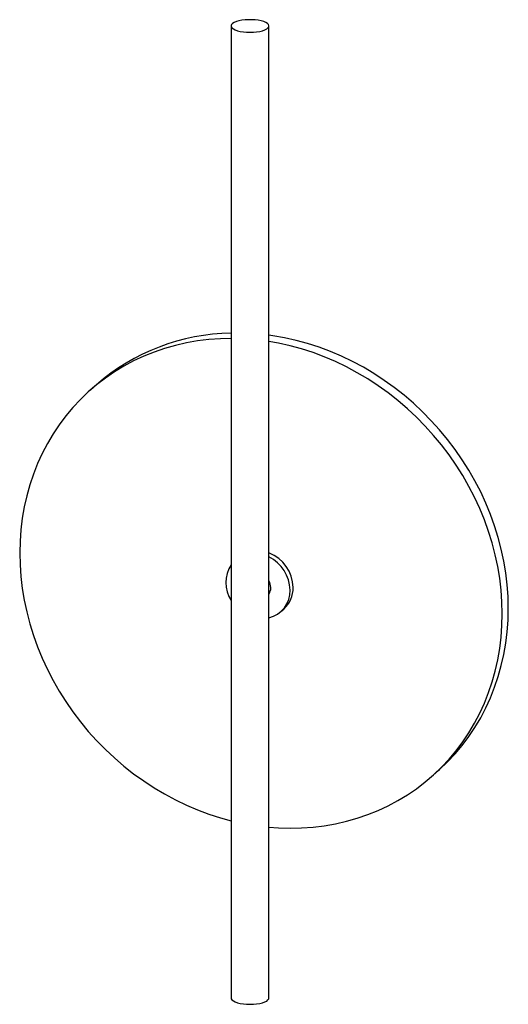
# Paper-space layout '_Dimétrica' of a CAD drawing. Header units: inches. Extents: x -10.5 to 0.7, y -19.4 to 3.1.
import ezdxf

# ---------------------------------------------------------------- set-up
doc = ezdxf.new("R2010")
doc.units = ezdxf.units.IN
doc.header["$MEASUREMENT"] = 0

psp = doc.layouts.new('_Dimétrica')

# ---------------------------------------------------------------- linework, layer by layer
at = {"color": 7, "linetype": 'Continuous', "lineweight": 25}
for p, q in [((-5.631, 2.992), (-5.631, -19.279)), ((-4.765, -19.279), (-4.765, 2.992)), ((-8.715, -5.227), (-8.854, -5.349)), ((-4.497, -10.431), (-4.427, -10.369)), ((-1.042, -14.208), (-0.902, -14.085))]:
    psp.add_line(p, q, dxfattribs=at)
at = {"color": 7, "linetype": 'Continuous', "lineweight": 25, "flags": 128}
for points in [[(-5.351, 2.857), (-5.277, 2.85), (-5.199, 2.848), (-5.122, 2.85), (-5.047, 2.857), (-4.977, 2.868), (-4.914, 2.883), (-4.86, 2.902), (-4.817, 2.923), (-4.787, 2.947), (-4.769, 2.972), (-4.766, 2.998), (-4.776, 3.024), (-4.8, 3.048), (-4.836, 3.071), (-4.885, 3.091), (-4.943, 3.108), (-5.01, 3.122), (-5.082, 3.131), (-5.159, 3.136), (-5.236, 3.136), (-5.313, 3.131), (-5.385, 3.122), (-5.452, 3.109), (-5.511, 3.092), (-5.559, 3.072), (-5.596, 3.049), (-5.62, 3.024), (-5.631, 2.999), (-5.628, 2.973), (-5.611, 2.948), (-5.58, 2.924), (-5.538, 2.902), (-5.484, 2.883), (-5.421, 2.868), (-5.351, 2.857)], [(-5.631, -4.168), (-5.878, -4.173), (-6.14, -4.192), (-6.399, -4.224), (-6.655, -4.268), (-6.907, -4.326), (-7.154, -4.396), (-7.396, -4.479), (-7.632, -4.574), (-7.863, -4.682), (-8.086, -4.801), (-8.302, -4.932), (-8.51, -5.074), (-8.71, -5.228), (-8.901, -5.391), (-9.083, -5.566), (-9.255, -5.75), (-9.417, -5.943), (-9.569, -6.145), (-9.709, -6.356), (-9.839, -6.575), (-9.957, -6.801), (-10.064, -7.034), (-10.159, -7.274), (-10.241, -7.52), (-10.311, -7.77), (-10.369, -8.026), (-10.414, -8.285), (-10.446, -8.549), (-10.465, -8.814), (-10.472, -9.083), (-10.465, -9.352), (-10.446, -9.623), (-10.414, -9.894), (-10.369, -10.165), (-10.311, -10.435), (-10.241, -10.704), (-10.159, -10.97), (-10.064, -11.234), (-9.957, -11.494), (-9.839, -11.75), (-9.709, -12.001), (-9.569, -12.248), (-9.417, -12.488), (-9.255, -12.722), (-9.083, -12.95), (-8.901, -13.17), (-8.71, -13.382), (-8.51, -13.585), (-8.302, -13.78), (-8.086, -13.965), (-7.863, -14.141), (-7.632, -14.306), (-7.396, -14.461), (-7.154, -14.605), (-6.907, -14.738), (-6.655, -14.859), (-6.399, -14.968), (-6.14, -15.065), (-5.878, -15.15), (-5.631, -15.217)], [(0.716, -10.352), (0.709, -10.082), (0.69, -9.811), (0.658, -9.54), (0.613, -9.269), (0.555, -8.999), (0.485, -8.731), (0.402, -8.464), (0.308, -8.201), (0.201, -7.941), (0.083, -7.685), (-0.047, -7.433), (-0.188, -7.187), (-0.339, -6.946), (-0.502, -6.712), (-0.674, -6.485), (-0.856, -6.265), (-1.047, -6.053), (-1.246, -5.849), (-1.455, -5.654), (-1.671, -5.469), (-1.894, -5.293), (-2.124, -5.128), (-2.36, -4.973), (-2.602, -4.829), (-2.85, -4.697), (-3.102, -4.576), (-3.357, -4.466), (-3.617, -4.369), (-3.879, -4.285), (-4.143, -4.213), (-4.408, -4.153), (-4.675, -4.107), (-4.765, -4.094)], [(0.576, -10.475), (0.57, -10.205), (0.551, -9.934), (0.518, -9.663), (0.473, -9.392), (0.416, -9.122), (0.346, -8.853), (0.263, -8.587), (0.169, -8.324), (0.062, -8.064), (-0.056, -7.807), (-0.186, -7.556), (-0.327, -7.31), (-0.479, -7.069), (-0.641, -6.835), (-0.813, -6.607), (-0.995, -6.388), (-1.186, -6.175), (-1.386, -5.972), (-1.594, -5.777), (-1.81, -5.592), (-2.033, -5.416), (-2.263, -5.251), (-2.5, -5.096), (-2.742, -4.952), (-2.989, -4.819), (-3.241, -4.698), (-3.497, -4.589), (-3.756, -4.492), (-4.018, -4.407), (-4.282, -4.335), (-4.548, -4.276), (-4.765, -4.237)], [(-4.765, -9.985), (-4.746, -9.966), (-4.734, -9.951)], [(-0.902, -14.085), (-0.856, -14.043), (-0.674, -13.869), (-0.502, -13.685), (-0.339, -13.492), (-0.188, -13.289), (-0.047, -13.078), (0.083, -12.86), (0.201, -12.633), (0.308, -12.4), (0.402, -12.16), (0.485, -11.915), (0.555, -11.664), (0.613, -11.409), (0.658, -11.149), (0.69, -10.886), (0.709, -10.62), (0.716, -10.352)], [(-4.765, -15.366), (-4.548, -15.382), (-4.282, -15.39), (-4.018, -15.384), (-3.756, -15.365), (-3.497, -15.334), (-3.241, -15.289), (-2.989, -15.231), (-2.742, -15.161), (-2.5, -15.078), (-2.263, -14.983), (-2.033, -14.875), (-1.81, -14.756), (-1.594, -14.625), (-1.386, -14.483), (-1.186, -14.33), (-0.995, -14.166), (-0.813, -13.992), (-0.641, -13.808), (-0.479, -13.614), (-0.327, -13.412), (-0.186, -13.201), (-0.056, -12.982), (0.062, -12.756), (0.169, -12.523), (0.263, -12.283), (0.346, -12.038), (0.416, -11.787), (0.473, -11.531), (0.518, -11.272), (0.551, -11.009), (0.57, -10.743), (0.576, -10.475)], [(-5.631, -19.279), (-5.628, -19.298), (-5.611, -19.323), (-5.58, -19.347), (-5.538, -19.369), (-5.484, -19.388), (-5.421, -19.403), (-5.351, -19.414)], [(-5.351, -19.414), (-5.277, -19.421), (-5.199, -19.424), (-5.122, -19.421), (-5.047, -19.414), (-4.977, -19.403), (-4.914, -19.388), (-4.86, -19.369), (-4.817, -19.348), (-4.787, -19.324), (-4.769, -19.299), (-4.765, -19.279)]]:
    psp.add_lwpolyline(points, dxfattribs=at)
at = {"color": 7, "linetype": 'Continuous', "lineweight": 25}
for centre, radius, start, end in [((-5.554, -8.867), 4.821, 90.9236, 130.9668), ((-5.075, -9.889), 0.864, 1.1558, 68.9952), ((-5.145, -9.951), 0.864, 1.1774, 63.9488), ((-5.006, -9.763), 0.748, 146.7707, 213.2293), ((-5.052, -9.88), 0.329, 0.5031, 29.4282), ((-4.993, -9.88), 0.27, 327.4, 0.6143), ((-4.868, -9.883), 0.657, 312.1643, 0.9714), ((-4.918, -9.951), 0.637, 283.8546, 1.5965)]:
    psp.add_arc(centre, radius, start, end, dxfattribs=at)

doc.saveas('drawing.dxf')
